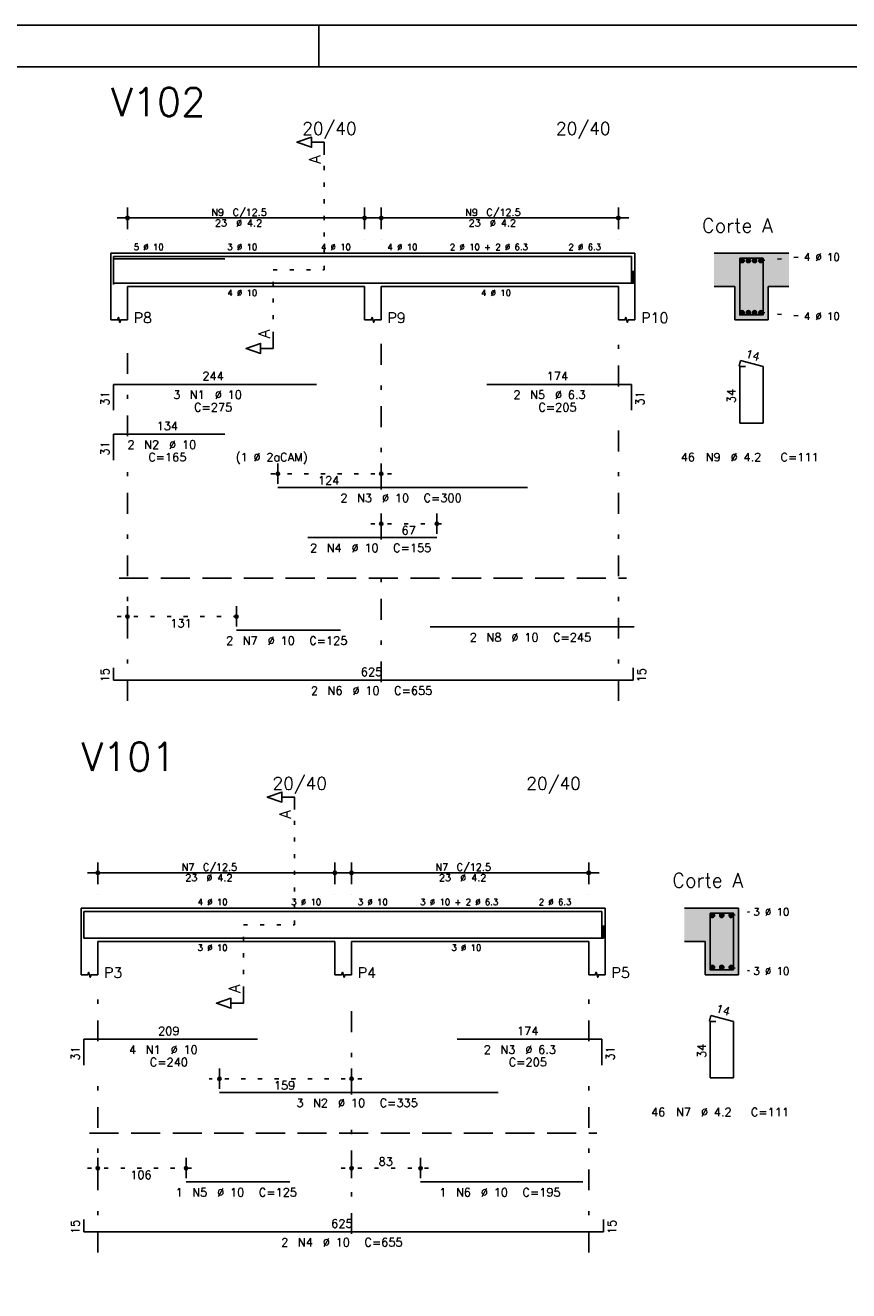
# Model space of a CAD drawing. Extents: x 0 to 84.1, y 0 to 59.4.
# Tile 4 of 10: x 21.5 to 41.3, y 29 to 59.4. Entities that reach past the tile are written whole.
import ezdxf

# ---------------------------------------------------------------- set-up
doc = ezdxf.new("R2010")
doc.units = 0
doc.header["$MEASUREMENT"] = 0
for name, pattern in [('ESTILO_TQS_0001', [1, 0.7, -0.3]), ('ESTILO_TQS_0002', [0.4, 0.1, -0.3]), ('ESTILO_TQS_0003', [1.5, 0.5, -0.4, 0.1, -0.5])]:
    doc.linetypes.add(name, pattern=pattern)
for name, color, linetype in [('1', 1, 'CONTINUOUS'), ('2', 2, 'CONTINUOUS'), ('4', 4, 'CONTINUOUS'), ('6', 6, 'CONTINUOUS'), ('7', 7, 'CONTINUOUS'), ('9', 9, 'CONTINUOUS')]:
    doc.layers.add(name, color=color, linetype=linetype)
doc.styles.get("Standard").update_dxf_attribs({"font": 'ROMANS.SHX'})

msp = doc.modelspace()

# ---------------------------------------------------------------- linework, layer by layer
at = {"layer": '1', "linetype": 'ESTILO_TQS_0002'}
for p, q in [((28.72487, 53.52), (28.72487, 56.29)), ((39.22487, 53.745), (40.16987, 53.83)), ((27.49987, 51.935), (27.49987, 53.52)), ((27.49987, 53.52), (28.72487, 53.52)), ((39.22487, 52.495), (40.16987, 52.41)), ((30.34987, 48.62), (27.36785, 48.62)), ((29.84987, 47.42), (31.68717, 47.42)), ((23.74987, 45.19), (26.86987, 45.19)), ((28.01153, 37.78), (28.01153, 40.55)), ((38.51153, 38.005), (38.95653, 38.09)), ((26.78653, 36.195), (26.78653, 37.78)), ((26.78653, 37.78), (28.01153, 37.78)), ((38.51153, 36.755), (38.95653, 36.67)), ((29.63653, 34.08), (25.96087, 34.08)), ((23.03653, 31.93), (25.65653, 31.93)), ((29.13653, 31.93), (31.29653, 31.93))]:
    msp.add_line(p, q, dxfattribs=at)
at = {"layer": '1', "linetype": 'ESTILO_TQS_0001'}
for p, q in [((23.79987, 46.115), (35.99987, 46.115)), ((23.08653, 32.775), (35.28653, 32.775))]:
    msp.add_line(p, q, dxfattribs=at)
at = {"layer": '1', "linetype": 'Continuous'}
for centre in [(38.77487, 53.745), (38.92487, 53.745), (39.07487, 53.745), (39.22487, 53.745), (38.77487, 52.495), (38.92487, 52.495), (39.07487, 52.495), (39.22487, 52.495), (38.06153, 38.005), (38.28653, 38.005), (38.51153, 38.005), (38.06153, 36.755), (38.28653, 36.755), (38.51153, 36.755)]:
    msp.add_circle(centre, 0.05, dxfattribs=at)
at = {"layer": '2', "linetype": 'Continuous'}
for p, q in [((84.100006, 59.400002), (0, 59.400002)), ((28.600006, 58.400002), (28.600006, 59.400002)), ((23.74987, 54.77), (29.94987, 54.77)), ((23.99987, 54.5), (23.99987, 55.02)), ((29.69987, 54.5), (29.69987, 55.02)), ((29.84987, 54.77), (36.04987, 54.77)), ((30.09987, 54.5), (30.09987, 55.02)), ((35.79987, 54.5), (35.79987, 55.02)), ((23.99987, 54.25), (23.99987, 54.25)), ((29.69987, 54.25), (29.69987, 54.25)), ((30.09987, 54.25), (30.09987, 54.25)), ((35.79987, 54.25), (35.79987, 54.25)), ((23.59987, 53.92), (23.59987, 53.12)), ((23.59987, 53.92), (23.99987, 53.92)), ((23.99987, 53.92), (29.69987, 53.92)), ((29.69987, 53.92), (30.09987, 53.92)), ((30.09987, 53.92), (35.79987, 53.92)), ((35.79987, 53.92), (36.19987, 53.92)), ((36.19987, 53.92), (36.19987, 53.12)), ((39.89987, 53.92), (38.09987, 53.92)), ((23.59987, 53.12), (23.59987, 52.32)), ((23.99987, 53.12), (29.69987, 53.12)), ((23.99987, 53.12), (23.99987, 52.32)), ((29.69987, 53.12), (29.69987, 52.32)), ((30.09987, 53.12), (35.79987, 53.12)), ((30.09987, 53.12), (30.09987, 52.32)), ((35.79987, 53.12), (35.79987, 52.32)), ((36.19987, 53.12), (36.19987, 52.32)), ((38.09987, 53.12), (38.59987, 53.12)), ((38.59987, 53.12), (38.59987, 52.32)), ((39.39987, 52.32), (39.39987, 53.12)), ((39.39987, 53.12), (39.89987, 53.12)), ((38.59987, 52.32), (39.39987, 52.32)), ((27.61785, 48.38), (27.61785, 48.87)), ((30.09987, 48.38), (30.09987, 48.87)), ((27.61785, 48.28), (27.61785, 48.28)), ((30.09987, 48.28), (30.09987, 48.28)), ((30.09987, 47.18), (30.09987, 47.67)), ((31.43717, 47.18), (31.43717, 47.67)), ((30.09987, 47.08), (30.09987, 47.08)), ((31.43717, 47.08), (31.43717, 47.08)), ((23.99987, 44.95), (23.99987, 45.44)), ((26.61987, 44.95), (26.61987, 45.44)), ((23.99987, 44.85), (23.99987, 44.85)), ((26.61987, 44.85), (26.61987, 44.85)), ((23.28653, 38.76), (23.28653, 39.28)), ((28.98653, 38.76), (28.98653, 39.28)), ((29.38653, 38.76), (29.38653, 39.28)), ((35.08653, 38.76), (35.08653, 39.28)), ((23.03653, 39.03), (29.23653, 39.03)), ((29.13653, 39.03), (35.33653, 39.03)), ((23.28653, 38.51), (23.28653, 38.51)), ((28.98653, 38.51), (28.98653, 38.51)), ((29.38653, 38.51), (29.38653, 38.51)), ((35.08653, 38.51), (35.08653, 38.51)), ((22.88653, 38.18), (22.88653, 37.38)), ((22.88653, 38.18), (23.28653, 38.18)), ((23.28653, 38.18), (28.98653, 38.18)), ((28.98653, 38.18), (29.38653, 38.18)), ((29.38653, 38.18), (35.08653, 38.18)), ((35.08653, 38.18), (35.48653, 38.18)), ((35.48653, 38.18), (35.48653, 37.38)), ((38.68653, 38.18), (37.38653, 38.18)), ((38.68653, 36.58), (38.68653, 38.18)), ((22.88653, 37.38), (22.88653, 36.58)), ((23.28653, 37.38), (28.98653, 37.38)), ((23.28653, 37.38), (23.28653, 36.58)), ((28.98653, 37.38), (28.98653, 36.58)), ((29.38653, 37.38), (35.08653, 37.38)), ((29.38653, 37.38), (29.38653, 36.58)), ((35.08653, 37.38), (35.08653, 36.58)), ((35.48653, 37.38), (35.48653, 36.58)), ((37.38653, 37.38), (37.88653, 37.38)), ((37.88653, 37.38), (37.88653, 36.58)), ((37.88653, 36.58), (38.68653, 36.58)), ((26.21087, 33.84), (26.21087, 34.33)), ((29.38653, 33.84), (29.38653, 34.33)), ((26.21087, 33.74), (26.21087, 33.74)), ((29.38653, 33.74), (29.38653, 33.74)), ((23.28653, 31.69), (23.28653, 32.18)), ((25.40653, 31.69), (25.40653, 32.18)), ((29.38653, 31.69), (29.38653, 32.18)), ((31.04653, 31.69), (31.04653, 32.18)), ((23.28653, 31.59), (23.28653, 31.59)), ((25.40653, 31.59), (25.40653, 31.59)), ((29.38653, 31.59), (29.38653, 31.59)), ((31.04653, 31.59), (31.04653, 31.59))]:
    msp.add_line(p, q, dxfattribs=at)
at = {"layer": '2', "linetype": 'ESTILO_TQS_0003'}
for p, q in [((23.99987, 49.522), (23.99987, 51.82)), ((30.09987, 48.242), (30.09987, 51.82)), ((35.79987, 50.722), (35.79987, 51.82)), ((35.79987, 43.16), (35.79987, 49.918)), ((23.99987, 43.16), (23.99987, 48.718)), ((30.09987, 47.042), (30.09987, 47.438)), ((30.09987, 43.612), (30.09987, 46.238)), ((23.28653, 34.982), (23.28653, 36.08)), ((29.38653, 33.702), (29.38653, 36.08)), ((35.08653, 34.982), (35.08653, 36.08)), ((23.28653, 29.9), (23.28653, 34.178)), ((35.08653, 29.9), (35.08653, 34.178)), ((29.38653, 30.352), (29.38653, 32.898))]:
    msp.add_line(p, q, dxfattribs=at)
at = {"layer": '2', "linetype": 'Continuous'}
for points in [[(83.100006, 1), (2.5, 1), (2.5, 58.400002), (83.100006, 58.400002), (83.100006, 1)], [(28.72487, 56.29), (28.72487, 56.59), (28.42487, 56.59), (28.42487, 56.47), (28.07487, 56.59), (28.42487, 56.71), (28.42487, 56.59)], [(23.59987, 52.32), (23.75987, 52.32), (23.77987, 52.38), (23.81987, 52.26), (23.83987, 52.32), (23.99987, 52.32)], [(29.69987, 52.32), (29.85987, 52.32), (29.87987, 52.38), (29.91987, 52.26), (29.93987, 52.32), (30.09987, 52.32)], [(35.79987, 52.32), (35.95987, 52.32), (35.97987, 52.38), (36.01987, 52.26), (36.03987, 52.32), (36.19987, 52.32)], [(27.49987, 51.935), (27.49987, 51.635), (27.19987, 51.635), (27.19987, 51.515), (26.84987, 51.635), (27.19987, 51.755), (27.19987, 51.635)], [(28.01153, 40.55), (28.01153, 40.85), (27.71153, 40.85), (27.71153, 40.73), (27.36153, 40.85), (27.71153, 40.97), (27.71153, 40.85)], [(22.88653, 36.58), (23.04653, 36.58), (23.06653, 36.64), (23.10653, 36.52), (23.12653, 36.58), (23.28653, 36.58)], [(28.98653, 36.58), (29.14653, 36.58), (29.16653, 36.64), (29.20653, 36.52), (29.22653, 36.58), (29.38653, 36.58)], [(35.08653, 36.58), (35.24653, 36.58), (35.26653, 36.64), (35.30653, 36.52), (35.32653, 36.58), (35.48653, 36.58)], [(26.78653, 36.195), (26.78653, 35.895), (26.48653, 35.895), (26.48653, 35.775), (26.13653, 35.895), (26.48653, 36.015), (26.48653, 35.895)]]:
    msp.add_lwpolyline(points, dxfattribs=at)
for centre, radius in [((23.99987, 54.77), 0.041625), ((23.99987, 54.77), 0.02075), ((29.69987, 54.77), 0.041625), ((29.69987, 54.77), 0.02075), ((30.09987, 54.77), 0.041625), ((30.09987, 54.77), 0.02075), ((35.79987, 54.77), 0.041625), ((35.79987, 54.77), 0.02075), ((27.61785, 48.62), 0.04), ((27.61785, 48.62), 0.02), ((30.09987, 48.62), 0.04), ((30.09987, 48.62), 0.02), ((30.09987, 47.42), 0.04), ((31.43717, 47.42), 0.04), ((30.09987, 47.42), 0.02), ((31.43717, 47.42), 0.02), ((23.99987, 45.19), 0.04), ((23.99987, 45.19), 0.02), ((26.61987, 45.19), 0.04), ((26.61987, 45.19), 0.02), ((23.28653, 39.03), 0.041625), ((23.28653, 39.03), 0.02075), ((28.98653, 39.03), 0.041625), ((28.98653, 39.03), 0.02075), ((29.38653, 39.03), 0.041625), ((29.38653, 39.03), 0.02075), ((35.08653, 39.03), 0.041625), ((35.08653, 39.03), 0.02075), ((26.21087, 34.08), 0.04), ((26.21087, 34.08), 0.02), ((29.38653, 34.08), 0.04), ((29.38653, 34.08), 0.02), ((23.28653, 31.93), 0.04), ((23.28653, 31.93), 0.02), ((25.40653, 31.93), 0.04), ((25.40653, 31.93), 0.02), ((29.38653, 31.93), 0.04), ((29.38653, 31.93), 0.02), ((31.04653, 31.93), 0.04), ((31.04653, 31.93), 0.02)]:
    msp.add_circle(centre, radius, dxfattribs=at)
at = {"layer": '4', "linetype": 'Continuous'}
for p, q in [((23.65987, 53.22), (23.65987, 53.84)), ((23.65987, 53.84), (28.53987, 53.84)), ((23.65987, 53.22), (23.65987, 53.84)), ((23.65987, 53.84), (26.33987, 53.84)), ((27.61785, 53.84), (33.61785, 53.84)), ((28.33717, 53.84), (31.43717, 53.84)), ((32.63787, 53.84), (36.11787, 53.84)), ((36.11787, 53.84), (36.11787, 53.22)), ((23.65987, 53.17), (23.65987, 53.79)), ((23.65987, 53.79), (26.33987, 53.79)), ((23.65987, 53.5), (23.65987, 53.2)), ((36.15987, 53.2), (36.15987, 53.5)), ((23.65987, 53.2), (36.15987, 53.2)), ((26.61987, 53.2), (29.11987, 53.2)), ((31.27987, 53.2), (36.17987, 53.2)), ((22.94653, 37.48), (22.94653, 38.1)), ((22.94653, 38.1), (27.12653, 38.1)), ((26.21087, 38.1), (32.91087, 38.1)), ((31.92453, 38.1), (35.40453, 38.1)), ((35.40453, 38.1), (35.40453, 37.48)), ((22.94653, 37.76), (22.94653, 37.46)), ((35.44653, 37.46), (35.44653, 37.76)), ((22.94653, 37.46), (35.44653, 37.46)), ((25.40653, 37.46), (27.90653, 37.46)), ((31.04653, 37.46), (34.94653, 37.46))]:
    msp.add_line(p, q, dxfattribs=at)
for points in [[(38.71987, 53.8), (38.71987, 52.44), (39.27987, 52.44), (39.27987, 53.8), (38.71987, 53.8)], [(38.00653, 38.06), (38.00653, 36.7), (38.56653, 36.7), (38.56653, 38.06), (38.00653, 38.06)]]:
    msp.add_lwpolyline(points, dxfattribs=at)
at = {"layer": '6', "linetype": 'Continuous'}
for p, q in [((38.737652, 51.34), (38.702652, 51.204446)), ((38.85987, 51.2), (38.71987, 51.2)), ((38.71987, 51.2), (38.71987, 49.84)), ((39.27987, 51.2), (38.737652, 51.34)), ((39.27987, 49.84), (39.27987, 51.2)), ((23.65987, 50.15), (23.65987, 50.77)), ((23.65987, 50.77), (28.53987, 50.77)), ((32.63787, 50.77), (36.11787, 50.77)), ((36.11787, 50.77), (36.11787, 50.15)), ((38.71987, 49.84), (39.27987, 49.84)), ((23.65987, 48.95), (23.65987, 49.57)), ((23.65987, 49.57), (26.33987, 49.57)), ((27.61785, 48.29), (33.61785, 48.29)), ((28.33717, 47.09), (31.43717, 47.09)), ((26.61987, 44.86), (29.11987, 44.86)), ((31.27987, 44.94), (36.17987, 44.94)), ((23.65987, 43.96), (23.65987, 43.66)), ((36.15987, 43.66), (36.15987, 43.96)), ((23.65987, 43.66), (36.15987, 43.66)), ((38.024312, 35.6), (37.989312, 35.464446)), ((38.56653, 35.46), (38.024312, 35.6)), ((38.14653, 35.46), (38.00653, 35.46)), ((38.00653, 35.46), (38.00653, 34.1)), ((38.56653, 34.1), (38.56653, 35.46)), ((22.94653, 34.41), (22.94653, 35.03)), ((22.94653, 35.03), (27.12653, 35.03)), ((31.92453, 35.03), (35.40453, 35.03)), ((35.40453, 35.03), (35.40453, 34.41)), ((38.00653, 34.1), (38.56653, 34.1)), ((26.21087, 33.75), (32.91087, 33.75)), ((25.40653, 31.6), (27.90653, 31.6)), ((31.04653, 31.6), (34.94653, 31.6)), ((22.94653, 30.7), (22.94653, 30.4)), ((35.44653, 30.4), (35.44653, 30.7)), ((22.94653, 30.4), (35.44653, 30.4))]:
    msp.add_line(p, q, dxfattribs=at)
at = {"layer": '9', "linetype": 'Continuous'}
for points in [[(38.09987, 53.92), (38.09987, 53.12), (38.59987, 53.12)], [(38.09987, 53.92), (38.59987, 53.12), (39.89987, 53.92)], [(38.59987, 53.12), (39.39987, 53.12), (39.89987, 53.92)], [(39.39987, 53.12), (39.89987, 53.12), (39.89987, 53.92)], [(38.82487, 53.745), (38.74987, 53.788301), (38.727885, 53.762101)], [(38.82487, 53.745), (38.727885, 53.762101), (38.727885, 53.727899)], [(38.82487, 53.745), (38.727885, 53.727899), (38.74987, 53.701699)], [(38.82487, 53.745), (38.783552, 53.79424), (38.74987, 53.788301)], [(38.82487, 53.745), (38.74987, 53.701699), (38.783552, 53.69576)], [(38.82487, 53.745), (38.813172, 53.777139), (38.783552, 53.79424)], [(38.82487, 53.745), (38.783552, 53.69576), (38.813172, 53.712861)], [(38.82487, 53.745), (38.813172, 53.712861), (38.82487, 53.745)], [(38.97487, 53.745), (38.89987, 53.788301), (38.877885, 53.762101)], [(38.97487, 53.745), (38.877885, 53.762101), (38.877885, 53.727899)], [(38.97487, 53.745), (38.877885, 53.727899), (38.89987, 53.701699)], [(38.97487, 53.745), (38.933552, 53.79424), (38.89987, 53.788301)], [(38.97487, 53.745), (38.89987, 53.701699), (38.933552, 53.69576)], [(38.97487, 53.745), (38.963172, 53.777139), (38.933552, 53.79424)], [(38.97487, 53.745), (38.933552, 53.69576), (38.963172, 53.712861)], [(38.97487, 53.745), (38.963172, 53.712861), (38.97487, 53.745)], [(39.12487, 53.745), (39.04987, 53.788301), (39.027885, 53.762101)], [(39.12487, 53.745), (39.027885, 53.762101), (39.027885, 53.727899)], [(39.12487, 53.745), (39.027885, 53.727899), (39.04987, 53.701699)], [(39.12487, 53.745), (39.083552, 53.79424), (39.04987, 53.788301)], [(39.12487, 53.745), (39.04987, 53.701699), (39.083552, 53.69576)], [(39.12487, 53.745), (39.113172, 53.777139), (39.083552, 53.79424)], [(39.12487, 53.745), (39.083552, 53.69576), (39.113172, 53.712861)], [(39.12487, 53.745), (39.113172, 53.712861), (39.12487, 53.745)], [(39.27487, 53.745), (39.19987, 53.788301), (39.177885, 53.762101)], [(39.27487, 53.745), (39.177885, 53.762101), (39.177885, 53.727899)], [(39.27487, 53.745), (39.177885, 53.727899), (39.19987, 53.701699)], [(39.27487, 53.745), (39.233552, 53.79424), (39.19987, 53.788301)], [(39.27487, 53.745), (39.19987, 53.701699), (39.233552, 53.69576)], [(39.27487, 53.745), (39.263172, 53.777139), (39.233552, 53.79424)], [(39.27487, 53.745), (39.233552, 53.69576), (39.263172, 53.712861)], [(39.27487, 53.745), (39.263172, 53.712861), (39.27487, 53.745)], [(38.59987, 52.32), (39.39987, 52.32), (38.59987, 53.12)], [(39.39987, 52.32), (39.39987, 53.12), (38.59987, 53.12)], [(38.82487, 52.495), (38.74987, 52.538301), (38.727885, 52.512101)], [(38.82487, 52.495), (38.727885, 52.512101), (38.727885, 52.477899)], [(38.82487, 52.495), (38.727885, 52.477899), (38.74987, 52.451699)], [(38.82487, 52.495), (38.783552, 52.54424), (38.74987, 52.538301)], [(38.82487, 52.495), (38.74987, 52.451699), (38.783552, 52.44576)], [(38.82487, 52.495), (38.813172, 52.527139), (38.783552, 52.54424)], [(38.82487, 52.495), (38.783552, 52.44576), (38.813172, 52.462861)], [(38.82487, 52.495), (38.813172, 52.462861), (38.82487, 52.495)], [(38.97487, 52.495), (38.89987, 52.538301), (38.877885, 52.512101)], [(38.97487, 52.495), (38.877885, 52.512101), (38.877885, 52.477899)], [(38.97487, 52.495), (38.877885, 52.477899), (38.89987, 52.451699)], [(38.97487, 52.495), (38.933552, 52.54424), (38.89987, 52.538301)], [(38.97487, 52.495), (38.89987, 52.451699), (38.933552, 52.44576)], [(38.97487, 52.495), (38.963172, 52.527139), (38.933552, 52.54424)], [(38.97487, 52.495), (38.933552, 52.44576), (38.963172, 52.462861)], [(38.97487, 52.495), (38.963172, 52.462861), (38.97487, 52.495)], [(39.12487, 52.495), (39.04987, 52.538301), (39.027885, 52.512101)], [(39.12487, 52.495), (39.027885, 52.512101), (39.027885, 52.477899)], [(39.12487, 52.495), (39.027885, 52.477899), (39.04987, 52.451699)], [(39.12487, 52.495), (39.083552, 52.54424), (39.04987, 52.538301)], [(39.12487, 52.495), (39.04987, 52.451699), (39.083552, 52.44576)], [(39.12487, 52.495), (39.113172, 52.527139), (39.083552, 52.54424)], [(39.12487, 52.495), (39.083552, 52.44576), (39.113172, 52.462861)], [(39.12487, 52.495), (39.113172, 52.462861), (39.12487, 52.495)], [(39.27487, 52.495), (39.19987, 52.538301), (39.177885, 52.512101)], [(39.27487, 52.495), (39.177885, 52.512101), (39.177885, 52.477899)], [(39.27487, 52.495), (39.177885, 52.477899), (39.19987, 52.451699)], [(39.27487, 52.495), (39.233552, 52.54424), (39.19987, 52.538301)], [(39.27487, 52.495), (39.19987, 52.451699), (39.233552, 52.44576)], [(39.27487, 52.495), (39.263172, 52.527139), (39.233552, 52.54424)], [(39.27487, 52.495), (39.233552, 52.44576), (39.263172, 52.462861)], [(39.27487, 52.495), (39.263172, 52.462861), (39.27487, 52.495)], [(37.88653, 37.38), (38.68653, 38.18), (37.38653, 38.18)], [(37.88653, 37.38), (37.38653, 38.18), (37.38653, 37.38)], [(37.88653, 37.38), (38.68653, 36.58), (38.68653, 38.18)], [(38.11153, 38.005), (38.03653, 38.048301), (38.014545, 38.022101)], [(38.11153, 38.005), (38.014545, 38.022101), (38.014545, 37.987899)], [(38.11153, 38.005), (38.070212, 38.05424), (38.03653, 38.048301)], [(38.11153, 38.005), (38.099832, 38.037139), (38.070212, 38.05424)], [(38.33653, 38.005), (38.26153, 38.048301), (38.239545, 38.022101)], [(38.33653, 38.005), (38.239545, 38.022101), (38.239545, 37.987899)], [(38.33653, 38.005), (38.295212, 38.05424), (38.26153, 38.048301)], [(38.33653, 38.005), (38.324832, 38.037139), (38.295212, 38.05424)], [(38.56153, 38.005), (38.48653, 38.048301), (38.464545, 38.022101)], [(38.56153, 38.005), (38.464545, 38.022101), (38.464545, 37.987899)], [(38.56153, 38.005), (38.520212, 38.05424), (38.48653, 38.048301)], [(38.56153, 38.005), (38.549832, 38.037139), (38.520212, 38.05424)], [(38.11153, 38.005), (38.014545, 37.987899), (38.03653, 37.961699)], [(38.11153, 38.005), (38.03653, 37.961699), (38.070212, 37.95576)], [(38.11153, 38.005), (38.070212, 37.95576), (38.099832, 37.972861)], [(38.11153, 38.005), (38.099832, 37.972861), (38.11153, 38.005)], [(38.33653, 38.005), (38.239545, 37.987899), (38.26153, 37.961699)], [(38.33653, 38.005), (38.26153, 37.961699), (38.295212, 37.95576)], [(38.33653, 38.005), (38.295212, 37.95576), (38.324832, 37.972861)], [(38.33653, 38.005), (38.324832, 37.972861), (38.33653, 38.005)], [(38.56153, 38.005), (38.464545, 37.987899), (38.48653, 37.961699)], [(38.56153, 38.005), (38.48653, 37.961699), (38.520212, 37.95576)], [(38.56153, 38.005), (38.520212, 37.95576), (38.549832, 37.972861)], [(38.56153, 38.005), (38.549832, 37.972861), (38.56153, 38.005)], [(37.88653, 37.38), (37.88653, 36.58), (38.68653, 36.58)], [(38.11153, 36.755), (38.070212, 36.80424), (38.03653, 36.798301)], [(38.11153, 36.755), (38.099832, 36.787139), (38.070212, 36.80424)], [(38.33653, 36.755), (38.295212, 36.80424), (38.26153, 36.798301)], [(38.33653, 36.755), (38.324832, 36.787139), (38.295212, 36.80424)], [(38.56153, 36.755), (38.520212, 36.80424), (38.48653, 36.798301)], [(38.56153, 36.755), (38.549832, 36.787139), (38.520212, 36.80424)], [(38.11153, 36.755), (38.03653, 36.798301), (38.014545, 36.772101)], [(38.11153, 36.755), (38.014545, 36.772101), (38.014545, 36.737899)], [(38.11153, 36.755), (38.014545, 36.737899), (38.03653, 36.711699)], [(38.11153, 36.755), (38.03653, 36.711699), (38.070212, 36.70576)], [(38.11153, 36.755), (38.070212, 36.70576), (38.099832, 36.722861)], [(38.11153, 36.755), (38.099832, 36.722861), (38.11153, 36.755)], [(38.33653, 36.755), (38.26153, 36.798301), (38.239545, 36.772101)], [(38.33653, 36.755), (38.239545, 36.772101), (38.239545, 36.737899)], [(38.33653, 36.755), (38.239545, 36.737899), (38.26153, 36.711699)], [(38.33653, 36.755), (38.26153, 36.711699), (38.295212, 36.70576)], [(38.33653, 36.755), (38.295212, 36.70576), (38.324832, 36.722861)], [(38.33653, 36.755), (38.324832, 36.722861), (38.33653, 36.755)], [(38.56153, 36.755), (38.48653, 36.798301), (38.464545, 36.772101)], [(38.56153, 36.755), (38.464545, 36.772101), (38.464545, 36.737899)], [(38.56153, 36.755), (38.464545, 36.737899), (38.48653, 36.711699)], [(38.56153, 36.755), (38.48653, 36.711699), (38.520212, 36.70576)], [(38.56153, 36.755), (38.520212, 36.70576), (38.549832, 36.722861)], [(38.56153, 36.755), (38.549832, 36.722861), (38.56153, 36.755)]]:
    msp.add_solid(points, dxfattribs=at)

# ---------------------------------------------------------------- texts
at = {"layer": '2', "linetype": 'Continuous'}
for s, height, p in [('20/40', 0.3, (28.19987, 56.77)), ('20/40', 0.3, (34.29987, 56.77)), ('N9', 0.17, (26.01687, 54.821)), ('C/12.5', 0.17, (26.52687, 54.821)), ('N9', 0.17, (32.11687, 54.821)), ('C/12.5', 0.17, (32.62687, 54.821)), ('Corte A', 0.34, (37.80987, 54.42)), ('23', 0.17, (26.10187, 54.566)), ('%%c 4.2', 0.17, (26.61187, 54.566)), ('23', 0.17, (32.20187, 54.566)), ('%%c 4.2', 0.17, (32.71187, 54.566)), ('5 %%c 10', 0.15, (24.14987, 53.995)), ('3 %%c 10', 0.15, (26.39987, 53.995)), ('4 %%c 10', 0.15, (28.64987, 53.995)), ('4 %%c 10', 0.15, (30.24987, 53.995)), ('2 %%c 10 + 2 %%c 6.3', 0.15, (31.74987, 53.995)), ('2 %%c 6.3', 0.15, (34.59987, 53.995)), ('4 %%c 10', 0.18, (40.25987, 53.74)), ('4 %%c 10', 0.15, (26.39987, 52.895)), ('4 %%c 10', 0.15, (32.49987, 52.895)), ('P8', 0.25, (24.14987, 52.245)), ('P9', 0.25, (30.24987, 52.245)), ('P10', 0.25, (36.34987, 52.245)), ('4 %%c 10', 0.18, (40.25987, 52.32)), ('244', 0.2, (25.79987, 50.87)), ('174', 0.2, (34.07787, 50.87)), ('3', 0.2, (25.09987, 50.42)), ('N1', 0.2, (25.49987, 50.42)), ('%%c 10', 0.2, (26.09987, 50.42)), ('2', 0.2, (33.27787, 50.42)), ('N5', 0.2, (33.67787, 50.42)), ('%%c 6.3', 0.2, (34.27787, 50.42)), ('C=275', 0.2, (25.59987, 50.12)), ('C=205', 0.2, (33.87787, 50.12)), ('134', 0.2, (24.69987, 49.67)), ('2', 0.2, (23.99987, 49.22)), ('N2', 0.2, (24.39987, 49.22)), ('%%c 10', 0.2, (24.99987, 49.22)), ('C=165', 0.2, (24.49987, 48.92)), ('(1 %%c 2aCAM)', 0.2, (26.59987, 48.92)), ('46', 0.2, (37.29987, 48.92)), ('N9', 0.2, (37.89987, 48.92)), ('%%c 4.2', 0.2, (38.49987, 48.92)), ('C=111', 0.2, (39.69987, 48.92)), ('124', 0.2, (28.57886, 48.36)), ('2', 0.2, (29.11785, 47.94)), ('N3', 0.2, (29.51785, 47.94)), ('%%c 10', 0.2, (30.11785, 47.94)), ('C=300', 0.2, (31.11785, 47.94)), ('67', 0.2, (30.58852, 47.16)), ('2', 0.2, (28.38717, 46.74)), ('N4', 0.2, (28.78717, 46.74)), ('%%c 10', 0.2, (29.38717, 46.74)), ('C=155', 0.2, (30.38717, 46.74)), ('131', 0.2, (25.02987, 44.93)), ('2', 0.2, (26.36987, 44.51)), ('N7', 0.2, (26.76987, 44.51)), ('%%c 10', 0.2, (27.36987, 44.51)), ('C=125', 0.2, (28.36987, 44.51)), ('2', 0.2, (32.22987, 44.59)), ('N8', 0.2, (32.62987, 44.59)), ('%%c 10', 0.2, (33.22987, 44.59)), ('C=245', 0.2, (34.22987, 44.59)), ('625', 0.2, (29.60987, 43.76)), ('2', 0.2, (28.40987, 43.31)), ('N6', 0.2, (28.80987, 43.31)), ('%%c 10', 0.2, (29.40987, 43.31)), ('C=655', 0.2, (30.40987, 43.31)), ('20/40', 0.3, (27.48653, 41.03)), ('20/40', 0.3, (33.58653, 41.03)), ('N7', 0.17, (25.30353, 39.081)), ('C/12.5', 0.17, (25.81353, 39.081)), ('N7', 0.17, (31.40353, 39.081)), ('C/12.5', 0.17, (31.91353, 39.081)), ('23', 0.17, (25.38853, 38.826)), ('%%c 4.2', 0.17, (25.89853, 38.826)), ('23', 0.17, (31.48853, 38.826)), ('%%c 4.2', 0.17, (31.99853, 38.826)), ('Corte A', 0.34, (37.09653, 38.68)), ('4 %%c 10', 0.15, (25.68653, 38.255)), ('3 %%c 10', 0.15, (27.93653, 38.255)), ('3 %%c 10', 0.15, (29.53653, 38.255)), ('3 %%c 10 + 2 %%c 6.3', 0.15, (31.03653, 38.255)), ('2 %%c 6.3', 0.15, (33.88653, 38.255)), ('3 %%c 10', 0.18, (39.04653, 38)), ('3 %%c 10', 0.15, (25.68653, 37.155)), ('3 %%c 10', 0.15, (31.78653, 37.155)), ('P3', 0.25, (23.43653, 36.505)), ('P4', 0.25, (29.53653, 36.505)), ('P5', 0.25, (35.63653, 36.505)), ('3 %%c 10', 0.18, (39.04653, 36.58)), ('209', 0.2, (24.73653, 35.13)), ('174', 0.2, (33.36453, 35.13)), ('4', 0.2, (24.03653, 34.68)), ('N1', 0.2, (24.43653, 34.68)), ('%%c 10', 0.2, (25.03653, 34.68)), ('2', 0.2, (32.56453, 34.68)), ('N3', 0.2, (32.96453, 34.68)), ('%%c 6.3', 0.2, (33.56453, 34.68)), ('C=240', 0.2, (24.53653, 34.38)), ('C=205', 0.2, (33.16453, 34.38)), ('159', 0.2, (27.5187, 33.82)), ('3', 0.2, (28.06087, 33.4)), ('N2', 0.2, (28.46087, 33.4)), ('%%c 10', 0.2, (29.06087, 33.4)), ('C=335', 0.2, (30.06087, 33.4)), ('46', 0.2, (36.58653, 33.18)), ('N7', 0.2, (37.18653, 33.18)), ('%%c 4.2', 0.2, (37.78653, 33.18)), ('C=111', 0.2, (38.98653, 33.18)), ('83', 0.2, (30.03653, 31.99)), ('106', 0.2, (24.06653, 31.67)), ('1', 0.2, (25.15653, 31.25)), ('N5', 0.2, (25.55653, 31.25)), ('%%c 10', 0.2, (26.15653, 31.25)), ('C=125', 0.2, (27.15653, 31.25)), ('1', 0.2, (31.49653, 31.25)), ('N6', 0.2, (31.89653, 31.25)), ('%%c 10', 0.2, (32.49653, 31.25)), ('C=195', 0.2, (33.49653, 31.25)), ('625', 0.2, (28.89653, 30.5)), ('2', 0.2, (27.69653, 30.05)), ('N4', 0.2, (28.09653, 30.05)), ('%%c 10', 0.2, (28.69653, 30.05)), ('C=655', 0.2, (29.69653, 30.05))]:
    msp.add_text(s, height=height, dxfattribs=at).set_placement(p)
for s, height, rotation, p in [('A', 0.272, 90, (28.64327, 56.0724)), ('A', 0.272, 90, (27.41827, 51.8806)), ('14', 0.2, 345.522488, (38.840112, 51.416825)), ('31', 0.2, 90, (23.55987, 50.26)), ('31', 0.2, 90, (36.41787, 50.26)), ('34', 0.2, 90, (38.61987, 50.32)), ('31', 0.2, 90, (23.55987, 49.06)), ('15', 0.2, 90, (23.55987, 43.61)), ('15', 0.2, 90, (36.45987, 43.61)), ('A', 0.272, 90, (27.92993, 40.3324)), ('A', 0.272, 90, (26.70493, 36.1406)), ('14', 0.2, 345.522488, (38.126772, 35.676825)), ('31', 0.2, 90, (22.84653, 34.52)), ('31', 0.2, 90, (35.70453, 34.52)), ('34', 0.2, 90, (37.90653, 34.58)), ('15', 0.2, 90, (22.84653, 30.35)), ('15', 0.2, 90, (35.74653, 30.35))]:
    msp.add_text(s, height=height, rotation=rotation, dxfattribs=at).set_placement(p)
at = {"layer": '7', "linetype": 'Continuous'}
for s, p in [('V102', (23.59987, 57.22)), ('V101', (22.88653, 41.48))]:
    msp.add_text(s, height=0.68, dxfattribs=at).set_placement(p)

doc.saveas('drawing.dxf')
